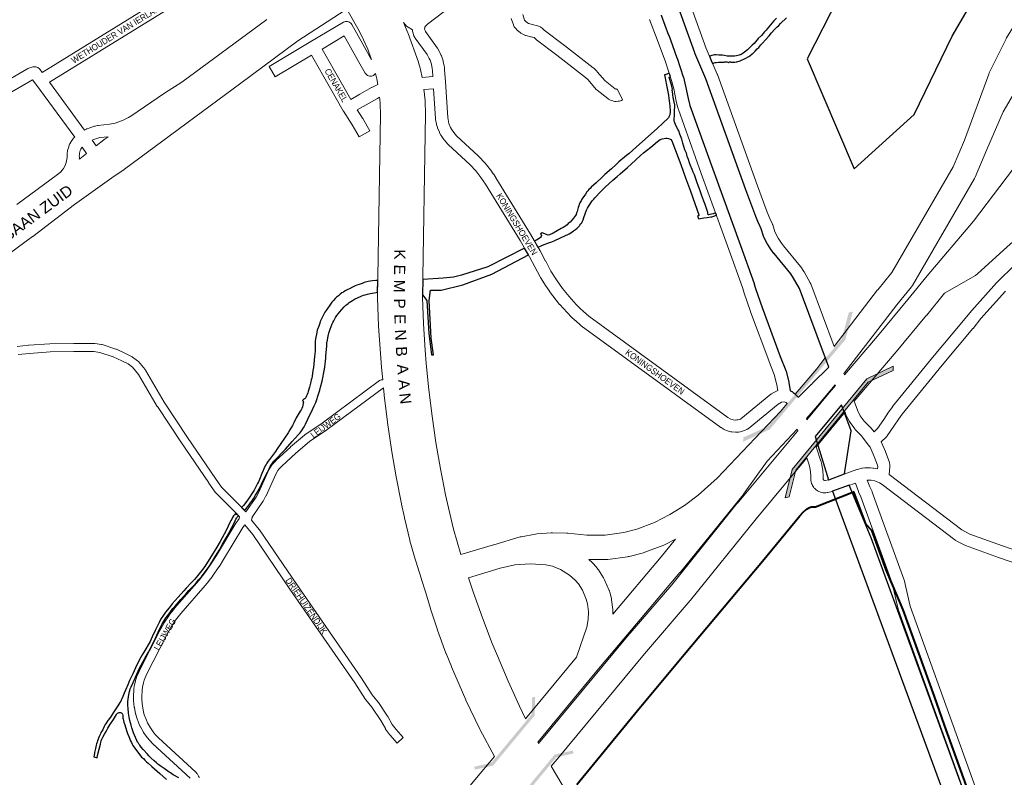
# Model space of a CAD drawing. Header units: metres. Extents: x 123817 to 142006, y 393105 to 406084.
# Tile 72 of 138: x 135358 to 136567, y 394901 to 395832. Entities that reach past the tile are written whole.
import ezdxf
from ezdxf.enums import TextEntityAlignment as Align

# ---------------------------------------------------------------- set-up
doc = ezdxf.new("R2010")
doc.units = ezdxf.units.M
doc.header["$MEASUREMENT"] = 0
doc.styles.add('Style-Arial', font='arial.ttf')

# ---------------------------------------------------------------- blocks, each defined once
blk = doc.blocks.new('gg0-viaduct_8')
at = {"lineweight": 0}
blk.add_hatch(color=256, dxfattribs=at).paths.add_polyline_path([(-55.76, -16.89), (-58, -14), (-40, 0), (40, 0), (58, -14), (55.76, -16.89), (38.75, -3.66), (-38.75, -3.66)])
at = {"lineweight": 0, "flags": 128}
blk.add_lwpolyline([(55.76, -16.89), (58, -14), (40, 0), (-40, 0), (-58, -14), (-55.76, -16.89), (-38.75, -3.66), (38.75, -3.66)], close=True, dxfattribs=at)
blk = doc.blocks.new('gg0-viaduct_9')
at = {"linetype": 'Continuous', "lineweight": 0}
blk.add_hatch(color=7, dxfattribs=at).paths.add_polyline_path([(55.76, -16.89), (38.75, -3.66), (-38.75, -3.66), (-55.76, -16.89), (-58, -14), (-40, 0), (40, 0), (58, -14)])
blk = doc.blocks.new('gg0-viaduct_10')
at = {"linetype": 'Continuous', "lineweight": 0}
blk.add_hatch(color=7, dxfattribs=at).paths.add_polyline_path([(-55.8, -16.9), (-58, -14), (-40, 0), (40, 0), (58, -14), (55.8, -16.9), (38.7, -3.7), (-38.7, -3.7)])
blk = doc.blocks.new('gg0-viaduct_11')
at = {"linetype": 'Continuous', "lineweight": 0}
blk.add_hatch(color=7, dxfattribs=at).paths.add_polyline_path([(-55.8, -16.9), (-58, -14), (-40, 0), (40, 0), (58, -14), (55.8, -16.9), (38.7, -3.7), (-38.7, -3.7)])

msp = doc.modelspace()

# ---------------------------------------------------------------- linework, layer by layer
at = {"color": 2, "linetype": 'Continuous', "lineweight": 0, "flags": 128}
for points in [[(136911.8, 396187.9), (136874.8, 396134.1), (136845.2, 396098.1), (136796.6, 396051.1), (136704.6, 395976.8), (136703.5, 395975.8), (136654.9, 395928.1), (136654.2, 395927.3), (136639.4, 395910.7), (136639.2, 395910.3), (136638.7, 395909.8), (136603.9, 395864.1), (136603.1, 395862.9), (136569.9, 395809.3), (136569.2, 395808.1), (136548.5, 395766.3), (136547.9, 395764.8), (136518, 395683.4), (136504.1, 395650.9), (136428.9, 395521.2), (136411.6, 395499.9), (136411.4, 395499.6), (136357.9, 395430.2)], [(136370.1, 395397), (136370.5, 395397.5), (136370.5, 395397.5), (136370.5, 395397.5), (136435, 395481.2), (136453, 395503.2), (136454.3, 395505.2), (136530.5, 395636.6), (136531.3, 395638.2), (136545.7, 395671.9), (136545.7, 395671.9), (136545.7, 395671.9), (136565.7, 395718.3), (136592.4, 395764)], [(136790.7, 395709.1), (136758.3, 395691.6), (136729.7, 395675), (136692.6, 395650.8), (136660, 395627.5), (136614.1, 395591.2), (136570.7, 395552.5), (136534.3, 395519.3), (136531.6, 395517.4), (136531.6, 395517.3), (136493.7, 395495.6), (136471.7, 395468.8), (136471.6, 395468.7), (136434.2, 395423.7), (136434.1, 395423.6), (136434.1, 395423.5), (136382.6, 395362.8)], [(136619.5, 395703.4), (136529.4, 395584.1), (136472.4, 395517), (136472.3, 395516.9), (136472.2, 395516.8), (136448.5, 395487.8), (136411.2, 395442.9), (136370.7, 395395.3)], [(136347.1, 395416.2), (136346.7, 395415.8), (136336.6, 395402.6), (136310.3, 395371.6)], [(136324.1, 395341.6), (136337.5, 395357.4), (136359.2, 395383)], [(136324.6, 395340.2), (136349.7, 395370.6), (136349.8, 395370.6), (136349.9, 395370.7), (136359.6, 395382.1)], [(135899.7, 395174.5), (135939.8, 395186.6), (135939.9, 395186.6), (135939.9, 395186.6), (135972.3, 395196.1), (135973.8, 395196.4), (135991.3, 395199.6), (135991.4, 395199.6), (135992.8, 395199.8), (136010.5, 395201.2), (136012, 395201.2), (136029.8, 395200.8), (136031, 395200.7), (136054.2, 395198.4), (136077, 395198.5), (136099.6, 395201.6), (136115.8, 395205.7), (136137.5, 395213.9), (136156.1, 395223.6), (136174.1, 395234.8), (136191, 395247.3), (136214.3, 395268.4), (136253.2, 395309.3), (136292.2, 395350.3), (136300.5, 395360.1)], [(136371.4, 395349.7), (136336.2, 395307.2), (136336.1, 395307.1), (136336.1, 395307.1), (136335.9, 395306.8)], [(136312.7, 395328.4), (136275.7, 395289.4), (136246.8, 395248.7), (136246.2, 395248), (136168.8, 395152.6), (136168.6, 395152.5), (136168.6, 395152.4), (136066.6, 395031.5), (135994.1, 394944)], [(136313.3, 395326.6), (136313.1, 395326.3), (136239.2, 395237.7), (136239, 395237.5), (136158.5, 395137.3), (136102.4, 395072), (136102.3, 395071.9), (136102.3, 395071.8), (135995.1, 394942.6), (135995, 394942.5)], [(136324.6, 395293.3), (136262.3, 395218.6), (136181.7, 395118.3), (136181.5, 395118.1), (136181.4, 395117.9), (136125.3, 395052.5), (136018.1, 394923.4), (136018, 394923.3), (136018, 394923.2), (136010.7, 394914.7)], [(136086.3, 395101.4), (136086.4, 395104.8), (136086.4, 395105.1), (136086.3, 395107), (136084.8, 395118.9), (136084.4, 395120.7), (136082.4, 395128.4), (136082, 395129.8), (136081.7, 395130.5), (136076.2, 395143.5), (136074.9, 395145.8), (136068.5, 395155.7), (136067.4, 395157.1), (136067.4, 395157.2), (136062.3, 395163.2), (136061, 395164.6), (136056.7, 395168.4), (136078.1, 395168.5), (136080.1, 395168.6), (136104.4, 395171.9), (136105, 395172), (136106.1, 395172.3), (136124, 395176.8), (136125.6, 395177.3), (136149, 395186.2), (136150.5, 395186.9), (136163.3, 395193.5), (136145.6, 395171.7), (136086.3, 395101.4)], [(135908.9, 395145.9), (135947.9, 395157.7), (135966, 395161.8), (135984.8, 395163.2), (136003.9, 395161.7), (136012.1, 395160.1), (136022.1, 395156.3), (136033.1, 395149.4), (136040.1, 395143), (136043.9, 395138.5), (136049.1, 395130.6), (136053.6, 395119.8), (136055.1, 395114.1), (136056.4, 395104.3), (136056.1, 395094.7), (136054.5, 395085.2), (136041.8, 395048.6), (135979, 394972.8)], [(135940.8, 394926.6), (135916.9, 394897.9), (135916.9, 394897.8), (135751.8, 394695.7), (135613.3, 394534), (135560.6, 394478.4), (135506.4, 394426.6), (135462.2, 394388.8), (135434.3, 394367.1)]]:
    msp.add_lwpolyline(points, dxfattribs=at)
at = {"flags": 128}
for points in [[(136382.8, 395648.2), (136456.5, 395715.1), (136502.8, 395811.3), (136542.2, 395878.8), (136592.4, 395944.5), (136662.9, 396024.9), (136619.4, 396110.6), (136601.7, 396118.4), (136585.2, 396119.2), (136569, 396113.5), (136553.1, 396101.1), (136506.6, 396045.3), (136439.1, 395947.2), (136362.9, 395858.3), (136324.9, 395783.4)], [(135994.3, 395552.1), (135994.4, 395552.1), (135997.5, 395553.4), (136000, 395554.4), (136008.4, 395557.7), (136011.2, 395558.8), (136015.2, 395560.5), (136028.1, 395566.3), (136030.8, 395567.6), (136032.6, 395568.5), (136034.6, 395569.7), (136036.3, 395570.9), (136037.9, 395572), (136040.3, 395573.9), (136042.3, 395575.6), (136043.8, 395576.9), (136045.2, 395578.3), (136045.9, 395579.1), (136047.1, 395580.6), (136048.2, 395582.2), (136049.1, 395584), (136049.9, 395585.9), (136050.8, 395588.4), (136052.3, 395593.2), (136053.2, 395595.6), (136053.9, 395597.4), (136055.3, 395600.1), (136056.2, 395601.9), (136057.8, 395604.5), (136059.1, 395606.4), (136060.9, 395608.9), (136062.8, 395611.2), (136064, 395612.7), (136066, 395614.9), (136069.4, 395618.5), (136073, 395622), (136077, 395625.8), (136086.3, 395634.4), (136091.5, 395639.1), (136095.2, 395642.3), (136104.4, 395650.1), (136108.8, 395654), (136120.4, 395664.6), (136124.1, 395667.9), (136127.4, 395670.7), (136132.9, 395675), (136141.3, 395682.1), (136144.5, 395684.2), (136146.7, 395685.2), (136151.2, 395686), (136153.1, 395686), (136154.5, 395685.8), (136156, 395685.3), (136157.3, 395684.4), (136158.6, 395682.9), (136163.2, 395670.8), (136169.7, 395653.5), (136175.3, 395637.3), (136181.5, 395621.1), (136187, 395605.7), (136191.9, 395591.8), (136191.8, 395591), (136190.1, 395590), (136191.9, 395586.9), (136195.9, 395587.8), (136198.2, 395588.1), (136202.3, 395588.5), (136206.7, 395589.2), (136208, 395589.5), (136209, 395589.8), (136210.4, 395590.1), (136213.5, 395591.4), (136212.4, 395594.3), (136209.3, 395593.2), (136207.5, 395592.6), (136205.9, 395592.3), (136204.3, 395591.8), (136204, 395591.8), (136203.4, 395591.9), (136203, 395592.7), (136202.9, 395594), (136202.8, 395595), (136202.6, 395596), (136199.5, 395604.4), (136198, 395608.7), (136195.5, 395615.3), (136193.3, 395621.5), (136192.1, 395624.6), (136191.3, 395626.7), (136189.5, 395632.3), (136188.2, 395636), (136187, 395639.8), (136186.5, 395641), (136185.4, 395643.4), (136185, 395644.3), (136183.8, 395647.6), (136181.8, 395652.3), (136180.5, 395655.8), (136179, 395659.7), (136178, 395662.5), (136177.7, 395663.5), (136177.1, 395665.9), (136176.6, 395667.5), (136175.1, 395670.7), (136174.8, 395671.6), (136173.6, 395675.6), (136172.2, 395679.7), (136171.6, 395681.6), (136170.8, 395684.9), (136170.1, 395687), (136168.4, 395691.1), (136167.1, 395694.9), (136166.5, 395696.1), (136164.9, 395699.3), (136163.4, 395703), (136162.3, 395705), (136161.9, 395705.9), (136161.6, 395706.8), (136161.4, 395707.7), (136161.4, 395708.7), (136161.5, 395709.7), (136162, 395713.7), (136162.1, 395714.7), (136162.1, 395715.9), (136162, 395718.9), (136162, 395720.3), (136162.3, 395724.4), (136162.3, 395726.4), (136162.2, 395727.4), (136162, 395728.4), (136161, 395732.5), (136160.6, 395734.5), (136160.4, 395735.7), (136159.9, 395739.7), (136159.4, 395743.2), (136159.3, 395744.2), (136159.3, 395745.2), (136159.5, 395746.2), (136158.7, 395750.1), (136155.4, 395761), (136156.9, 395761.6), (136155.5, 395765.8), (136150.5, 395764), (136149.7, 395763.7), (136153.5, 395744.9), (136154.6, 395738.7), (136155.2, 395734.7), (136155.6, 395731.8), (136156, 395728.8), (136156.3, 395725.4), (136156.5, 395719.7), (136156.5, 395717.7), (136156.4, 395715.7), (136156.2, 395714.8), (136156, 395713.9), (136155.6, 395712.9), (136155.2, 395712), (136154.6, 395711.2), (136147.2, 395704.2), (136141, 395698.5), (136114.8, 395675.1), (136106.2, 395667.3), (136103.2, 395664.7), (136100.7, 395662.6), (136093.8, 395656.8), (136090.2, 395653.6), (136084.4, 395648.2), (136076.4, 395641.2), (136073, 395638.1), (136065.7, 395631.2), (136059.6, 395625.7), (136058.2, 395624.4), (136056.8, 395622.9), (136055.5, 395621.4), (136054.3, 395619.9), (136052.6, 395617.4), (136048.3, 395610.9), (136047.3, 395609.2), (136045.9, 395606.6), (136045, 395604.8), (136044.3, 395602.9), (136043.7, 395600.9), (136042.3, 395596.1), (136041.7, 395594.2), (136041, 395592.3), (136040.2, 395590.9), (136039.1, 395589.2), (136037.9, 395587.6), (136035.9, 395585.3), (136033.7, 395583), (136031.5, 395581), (136030, 395579.7), (136028.4, 395578.5), (136027.1, 395577.5), (136025.4, 395576.4), (136022.8, 395574.9), (136012.8, 395569.4), (136008.4, 395567.4), (136006.7, 395566.8), (135999.6, 395569.6), (135997.4, 395568.7), (135998.2, 395567.5), (135998.5, 395566.4), (135998.1, 395565.2), (135997.3, 395563.9), (135995.7, 395562.8), (135992.3, 395560.8), (135989.9, 395559.8), (135992.1, 395555.9)], [(135631.9, 395230.7), (135633.5, 395229), (135635.7, 395231.2), (135637.8, 395233.4), (135639.6, 395235.8), (135641.2, 395237.9), (135642.9, 395240.3), (135645.2, 395244), (135647.4, 395247.4), (135649, 395250), (135651.8, 395255), (135653.2, 395257.6), (135654.9, 395261), (135658.8, 395269.4), (135661.9, 395275.7), (135664, 395279.9), (135665.5, 395282.6), (135667.1, 395285.1), (135668.2, 395286.8), (135670, 395289.1), (135671.4, 395290.8), (135673.4, 395293), (135679.7, 395299.3), (135684.2, 395304.1), (135692.6, 395313.6), (135699.7, 395321.4), (135701.7, 395323.6), (135703, 395325.2), (135704.4, 395327.1), (135705.5, 395328.8), (135707.1, 395331.4), (135708.9, 395334.9), (135711.8, 395341), (135717.4, 395352.8), (135719.5, 395357.4), (135721.3, 395361.5), (135722.7, 395365.2), (135724, 395369), (135725.2, 395372.8), (135726.2, 395376.5), (135727.2, 395380.3), (135729.1, 395387.7), (135730, 395391.6), (135731.4, 395398.2), (135732.1, 395402.1), (135732.6, 395405.1), (135733, 395408.4), (135733.5, 395412.3), (135733.7, 395415.3), (135733.9, 395418.7), (135734.4, 395426.6), (135734.8, 395431.1), (135735.1, 395434), (135735.7, 395438), (135736.2, 395440.8), (135736.6, 395442.8), (135737, 395444.7), (135737.6, 395446.6), (135738.2, 395448.8), (135739.2, 395451.6), (135741.7, 395457.9), (135742.5, 395459.7), (135743.4, 395461.5), (135744.2, 395463.1), (135745.7, 395465.7), (135747.4, 395468.2), (135749.2, 395470.6), (135750.5, 395472.1), (135753.6, 395475.7), (135756.3, 395478.7), (135758.5, 395480.8), (135759.5, 395481.7), (135761.1, 395483), (135762.6, 395484.3), (135764.3, 395485.4), (135766.4, 395486.7), (135769.1, 395488.1), (135773.5, 395490.3), (135776.2, 395491.5), (135778, 395492.3), (135780, 395493.1), (135781.9, 395493.7), (135784.8, 395494.5), (135788, 395495.2), (135795.4, 395496.6), (135797.4, 395496.9), (135797.7, 395511.4), (135797.1, 395511.3), (135795.1, 395511.2), (135791.2, 395510.7), (135788.2, 395510.3), (135785.9, 395509.8), (135783.9, 395509.4), (135781, 395508.6), (135778.2, 395507.7), (135774.5, 395506.4), (135771.8, 395505.3), (135769.9, 395504.5), (135766.3, 395502.8), (135762.7, 395501.1), (135760.6, 395500), (135757.5, 395498.3), (135755.3, 395497), (135753.6, 395495.9), (135751.5, 395494.4), (135749.1, 395492.5), (135746.8, 395490.6), (135745.2, 395488.9), (135743.2, 395486.7), (135741.3, 395484.4), (135739.5, 395482), (135735.1, 395475.7), (135732.6, 395472.2), (135731.6, 395470.5), (135730.3, 395468.1), (135727.7, 395462.6), (135726.9, 395460.8), (135726.2, 395458.7), (135725, 395454.9), (135723.3, 395450.2), (135722.8, 395448.3), (135722.5, 395447.3), (135721.2, 395439.4), (135720.8, 395436.4), (135720.6, 395435.2), (135720.5, 395432.2), (135720.5, 395424.2), (135720.3, 395420.9), (135720, 395417.9), (135718.4, 395404.5), (135717.9, 395400.5), (135717.4, 395397), (135716.9, 395394.1), (135716.8, 395393.5), (135716.4, 395391.1), (135715.9, 395389.2), (135715.3, 395386.9), (135713.5, 395380.1), (135712.2, 395374.9), (135711.6, 395373), (135711, 395371.2), (135710.2, 395369.4), (135709.3, 395367.6), (135708.8, 395366.6), (135708.1, 395365.9), (135707.2, 395365.7), (135707, 395365.9), (135705.1, 395363.6), (135705.8, 395362.9), (135706, 395362.4), (135706.2, 395361.4), (135706.1, 395360.9), (135706, 395359.9), (135704.9, 395356), (135704.2, 395354.1), (135703.4, 395352.5), (135702.4, 395350.8), (135699.7, 395346.5), (135698.5, 395344.4), (135697.5, 395342.6), (135694.5, 395336.4), (135692.7, 395332.9), (135691.7, 395331.1), (135689.7, 395327.7), (135687.3, 395324), (135674.1, 395304.4), (135671.8, 395301.1), (135669.4, 395297.9), (135664.5, 395291.4), (135662.7, 395288.9), (135661.4, 395286.8), (135660.4, 395285.1), (135659.4, 395283.4), (135657.6, 395279.8), (135656.6, 395277.6), (135655.1, 395274), (135652.1, 395266.7), (135650.9, 395263.8), (135650, 395262), (135648.6, 395259.3), (135645.7, 395253.8), (135644.2, 395251.2), (135642.6, 395248.6), (135640.5, 395245.5), (135635.3, 395238.5), (135632.5, 395234.9), (135631.2, 395233.4), (135630.2, 395232.5)], [(136351.4, 395266.5), (136370.8, 395273.5), (136370.8, 395273.6), (136378.8, 395326.6), (136367.2, 395358.5), (136334.9, 395319.4), (136351.1, 395266.5)]]:
    msp.add_lwpolyline(points, close=True, dxfattribs=at)
at = {"color": 9, "linetype": 'Continuous', "lineweight": 0, "flags": 128}
for points in [[(135600.1, 395899.6), (135385.3, 395766.8), (135382.3, 395770.9), (135382, 395771.2), (135380, 395772.9), (135377.6, 395773.8), (135375, 395773.8), (135373.9, 395773.5), (135367.9, 395771.5), (135366.6, 395770.9), (135366.6, 395770.9), (135314.9, 395741)], [(135609.8, 395887.9), (135394.3, 395754.7), (135437.5, 395695.9)], [(135911.5, 395866.6), (135858.7, 395826.2), (135856, 395823.6), (135855.4, 395822.5), (135855.2, 395821.8), (135855, 395820.1), (135855.1, 395819.8), (135855.6, 395818.1), (135856.1, 395817.2), (135870.4, 395797), (135870.8, 395796.4), (135873.9, 395791.1), (135874.2, 395790.5), (135875.5, 395787.7), (135875.7, 395787.2), (135875.8, 395787), (135877.7, 395781.2), (135878, 395780.3), (135879.2, 395774.3), (135879.3, 395773.6), (135879.6, 395770.5), (135879.6, 395770.3), (135880.6, 395755.1), (135883.4, 395711.4), (135884.3, 395706.3), (135885, 395704.1), (135887, 395699.2), (135888, 395697.2), (135890.9, 395692.9), (135894.3, 395689), (135921.4, 395663.9), (135921.8, 395663.5), (135929, 395655.8), (135929.3, 395655.5), (135929.4, 395655.4), (135936, 395647.1), (135936.3, 395646.7), (135939.4, 395642.4), (135939.5, 395642.2), (135942.5, 395637.7), (135942.6, 395637.5), (135985.2, 395568.2), (135985.3, 395567.9), (135996.9, 395547.6), (135997, 395547.5), (136003.7, 395535), (136003.8, 395535), (136010.2, 395522.7), (136017, 395511.8), (136020.6, 395506.6), (136024.4, 395501.5), (136032.5, 395491.4), (136041.1, 395481.9), (136045.6, 395477.4), (136050.3, 395473), (136056.6, 395467.5), (136227.3, 395343), (136230.3, 395341.2), (136231.3, 395340.8), (136234.2, 395340), (136237.3, 395339.8)], [(135437.5, 395695.9), (135439.8, 395697.1), (135440.2, 395697.3), (135443.1, 395698.5), (135443.7, 395698.7), (135449.7, 395700.6), (135450.4, 395700.8), (135453.5, 395701.4), (135453.7, 395701.5), (135454.2, 395701.5), (135467.9, 395703.1), (135475, 395704.6), (135478.2, 395705.6), (135485, 395708.2), (135491.5, 395711.4), (135495.5, 395713.8), (135535.5, 395741.2), (135535.7, 395741.3), (135556.7, 395754.8), (135661.2, 395831.6)], [(135799.8, 395736.3), (135797.1, 395734.9), (135783.1, 395727.1), (135772.3, 395720.8), (135778.9, 395710.6), (135779.2, 395710.1), (135787.6, 395695.1), (135774.5, 395687.8), (135766.2, 395702.6), (135755.4, 395719.1), (135755.3, 395719.3), (135755.2, 395719.5), (135739.5, 395746.9), (135739.4, 395746.9), (135716.3, 395787.8), (135671.6, 395761.3), (135664, 395774.2), (135715.2, 395804.6), (135755.3, 395828.5), (135755.4, 395828.6), (135757.8, 395829.4), (135760.4, 395829.4), (135762.9, 395828.6), (135764.9, 395826.9), (135765.7, 395825.7), (135786.9, 395787.7), (135789.8, 395782.7)], [(135852, 395760.5), (135865.2, 395761.6), (135864.7, 395769.2), (135864.4, 395771.7), (135863.4, 395776.8), (135861.7, 395781.8), (135860.7, 395783.9), (135858, 395788.6), (135843.6, 395808.8), (135843.1, 395809.6), (135842, 395811.7), (135841.5, 395812.7), (135841.4, 395813.2), (135840.5, 395816.3), (135840.2, 395817.6), (135840.1, 395819.1), (135834.7, 395822.2), (135833, 395823.7), (135829, 395828)], [(135975.5, 395837.8), (135977.8, 395831.1), (135978.2, 395830.7), (135979.1, 395829.7), (135981.6, 395827.7), (135982.7, 395827), (135984.3, 395826.4), (135988.8, 395825.1), (135992.5, 395824.4), (135993.7, 395824.1), (135995.1, 395823.6), (135996, 395823.2), (135997.3, 395822.6), (135997.6, 395822.4), (135998.2, 395822), (135999.4, 395821.2), (136000.5, 395820.1), (136002, 395818.5), (136026.7, 395800), (136026.8, 395799.9), (136062.2, 395772.3), (136062.7, 395771.9), (136066.6, 395768.2), (136067.1, 395767.7), (136076.8, 395756.3), (136089, 395746.8), (136090.1, 395746.2), (136091, 395746.2), (136091.7, 395746.6), (136098.3, 395733.1), (136096.9, 395732.4), (136095.8, 395732), (136094.5, 395731.6), (136093.6, 395731.4), (136092.8, 395731.3), (136090.2, 395731.2), (136088.5, 395731.2), (136087.2, 395731.4), (136087, 395731.5), (136086.1, 395731.7), (136084.8, 395732.1), (136083.3, 395732.7), (136083.3, 395732.8), (136081, 395734.1), (136080.1, 395734.7), (136067, 395745), (136065.9, 395746), (136056, 395757.6), (136052.7, 395760.7), (136017.6, 395788), (135992.5, 395806.9), (135991.5, 395807.8), (135990, 395809.4), (135989.9, 395809.5), (135989.5, 395809.7), (135989.3, 395809.8), (135985.8, 395810.4), (135985, 395810.6), (135979.8, 395812), (135979, 395812.3), (135976.5, 395813.3), (135975.6, 395813.8), (135975.5, 395813.8), (135973.4, 395815.1), (135972.6, 395815.7), (135969.2, 395818.4), (135968.4, 395819.1), (135967, 395820.7), (135966.7, 395821), (135966.5, 395821.2), (135965.2, 395822.9), (135964.1, 395824.9), (135964.1, 395825.1), (135961.3, 395833)], [(136237.3, 395339.8), (136238.6, 395339.9), (136239.8, 395340.1), (136242.9, 395341), (136243.5, 395341.3), (136280.4, 395371.4), (136281.4, 395372.1), (136281.7, 395372.2), (136287.3, 395375.3), (136289, 395375.9), (136287.7, 395383), (136284.5, 395395.8), (136278, 395412.6), (136277.9, 395412.8), (136255.5, 395472.8), (136255.5, 395472.9), (136255.5, 395473), (136247.3, 395496.7), (136247.1, 395497.2), (136245.6, 395502.6), (136228.9, 395549.1), (136194.8, 395642.7), (136194.8, 395642.7), (136194.7, 395642.8), (136166.8, 395721.4), (136166.6, 395721.9), (136164.2, 395730.9), (136164, 395731.4), (136161, 395746.6), (136158.4, 395757), (136150.9, 395779.7), (136140.8, 395807.4), (136131.4, 395831.7)], [(136310.3, 395371.6), (136309.5, 395372.5), (136307.9, 395373.8), (136306.4, 395374.7), (136306.2, 395374.8), (136304.6, 395375.5), (136304.2, 395375.6), (136302.5, 395385.9), (136302.3, 395386.4), (136299, 395399.9), (136298.7, 395400.7), (136298.7, 395400.8), (136291.9, 395418), (136269.6, 395478), (136261.5, 395501.4), (136260, 395506.8), (136259.9, 395507.4), (136243, 395554.2), (136243, 395554.2), (136243, 395554.2), (136208.9, 395647.8), (136181, 395726.2), (136178.7, 395734.6), (136175.6, 395749.7), (136175.6, 395749.9), (136172.9, 395760.8), (136172.8, 395761.4), (136165.1, 395784.5), (136165, 395784.7), (136154.9, 395812.6), (136154.9, 395812.6), (136154.8, 395812.7), (136145.4, 395837)], [(135797.5, 395752), (135790.1, 395748.1), (135789.9, 395748.1), (135775.7, 395740.2), (135775.6, 395740.1), (135775.6, 395740.1), (135764.4, 395733.5), (135752.5, 395754.3), (135729.2, 395795.5), (135756.3, 395811.7), (135773.8, 395780.4), (135773.9, 395780.3), (135782.1, 395766), (135782.9, 395764.9), (135784.9, 395763.2), (135787.3, 395762.3), (135789.9, 395762.3), (135792.4, 395763.2), (135794.4, 395764.9), (135794.7, 395765.4)], [(135354.1, 395604.4), (135404.3, 395641.2), (135407.7, 395644.1), (135410.5, 395647.2), (135411.6, 395648.6), (135413.6, 395652.3), (135415, 395656.2), (135415.8, 395660.3), (135416, 395662.2), (135415.9, 395664.1), (135415.9, 395664.4), (135415.9, 395664.8), (135416, 395667.1), (135416.1, 395667.7), (135416.4, 395670), (135416.6, 395671), (135417.9, 395675.4), (135418, 395676), (135418.2, 395676.4), (135419.1, 395678.5), (135419.4, 395679.1), (135420.4, 395681.1), (135420.9, 395681.9), (135423.1, 395685), (135423.5, 395685.6), (135424.2, 395686.3), (135425.3, 395687.3), (135377.4, 395752.4), (135373.5, 395757.6), (135373.4, 395757.5), (135322.5, 395728.1)], [(136300.5, 395360.1), (136299.3, 395361.5), (136296.6, 395362.3), (136293.5, 395361.6), (136289.4, 395359.3), (136252.3, 395329.1), (136251.3, 395328.4), (136250.7, 395328.1), (136248.8, 395327.2), (136247.8, 395326.8), (136243.7, 395325.6), (136242.8, 395325.3), (136242.7, 395325.3), (136240.5, 395325), (136239.8, 395324.9), (136237.7, 395324.8), (136236.7, 395324.8), (136232.4, 395325.1), (136231.7, 395325.2), (136231, 395325.4), (136226.9, 395326.5), (136225.9, 395326.8), (136223.9, 395327.7), (136223.1, 395328.1), (136223, 395328.1), (136219.3, 395330.4), (136218.8, 395330.7), (136047.5, 395455.5), (136046.9, 395456), (136040.2, 395461.9), (136040.1, 395462), (136035.2, 395466.6), (136035.1, 395466.7), (136030.4, 395471.4), (136030.1, 395471.7), (136021.2, 395481.5), (136021, 395481.7), (136020.9, 395481.8), (136012.6, 395492.2), (136012.4, 395492.4), (136008.5, 395497.8), (136008.3, 395498), (136004.6, 395503.4), (136004.4, 395503.7), (135997.4, 395515), (135997.1, 395515.5), (135990.5, 395527.9), (135983.8, 395540.2), (135972.3, 395560.4), (135929.9, 395629.6), (135927.1, 395633.8), (135924.2, 395637.8), (135917.8, 395645.8), (135911, 395653.1), (135883.8, 395678.3), (135883.2, 395678.9), (135879.3, 395683.4), (135879.2, 395683.5), (135878.6, 395684.2), (135875.3, 395689.2), (135874.9, 395689.9), (135873.5, 395692.6), (135873.2, 395693.2), (135870.9, 395698.8), (135870.8, 395699.1), (135870.7, 395699.5), (135869.8, 395702.4), (135869.7, 395703.1), (135868.5, 395709.1), (135868.4, 395710), (135866.1, 395746.6), (135854.2, 395745.7)], [(135451.8, 395676.6), (135446.6, 395683.7), (135448.6, 395684.5), (135453.8, 395686.2), (135456.2, 395686.7), (135466.6, 395687.8)], [(135430.8, 395660.1), (135431, 395661.5), (135431, 395662.1), (135431, 395662.3), (135430.9, 395664.3), (135431, 395666), (135431.2, 395667.4), (135432.2, 395671), (135432.8, 395672.4), (135433.5, 395673.7), (135434.4, 395675), (135440, 395667.3)], [(136407, 395325.2), (136411.2, 395329.4), (136419, 395340.6), (136425, 395349.6), (136425.2, 395349.9), (136429.6, 395355.9), (136429.8, 395356.2), (136479, 395416.5), (136479, 395416.5), (136516.9, 395461.9), (136526.8, 395474.1), (136526.9, 395474.2), (136527, 395474.4), (136557.5, 395508.2), (136557.8, 395508.6), (136580.4, 395531)], [(136415.7, 395312.8), (136422.3, 395319.2), (136422.7, 395319.7), (136423.1, 395320.3), (136431.4, 395332.1), (136431.5, 395332.3), (136437.4, 395341.2), (136441.6, 395346.9), (136490.6, 395407), (136528.5, 395452.3), (136528.6, 395452.4), (136538.3, 395464.5), (136568.5, 395498)], [(136324.6, 395340.2), (136324.5, 395340.4), (136324.1, 395341.6)], [(136312.7, 395328.4), (136313, 395327.7), (136313.3, 395326.6)], [(136335.9, 395306.8), (136341.4, 395290.6), (136341.5, 395290.2), (136342.9, 395285.2), (136343.1, 395284.4), (136344.1, 395278.2), (136344.2, 395277.4), (136344.5, 395271.5), (136344.5, 395271.1), (136344.5, 395271), (136344.5, 395267.8), (136344.7, 395266.7), (136345.2, 395265.8), (136345.2, 395265.8), (136345.2, 395265.8), (136346.3, 395265.4), (136346.3, 395265.4), (136346.5, 395265.4), (136347.1, 395265.4), (136351.4, 395266.5), (136386.1, 395279), (136386.7, 395279.2), (136386.9, 395279.2), (136392.1, 395280.5), (136392.5, 395280.6), (136392.9, 395280.7), (136395.6, 395281), (136396.4, 395281.1), (136401.9, 395281.1), (136402.7, 395281.1), (136405.4, 395280.8), (136406, 395280.8), (136406.2, 395280.7), (136411.2, 395279.7)], [(136384.1, 395262.4), (136356.2, 395252.3), (136355.5, 395252.1), (136350.4, 395250.8), (136349.8, 395250.7), (136349.4, 395250.6), (136347.7, 395250.4), (136346.5, 395250.4), (136345.1, 395250.4), (136344.1, 395250.5), (136344, 395250.5), (136342.7, 395250.8), (136341.1, 395251.3), (136338.6, 395252.4), (136337.8, 395252.8), (136337.2, 395253.2), (136336, 395254), (136335.2, 395254.7), (136334.2, 395255.6), (136333.7, 395256.2), (136333.2, 395256.9), (136331.6, 395259.2), (136330.9, 395260.6), (136330.4, 395261.9), (136330.3, 395262), (136330, 395263.5), (136329.6, 395266.2), (136329.5, 395267.3), (136329.5, 395267.4), (136329.5, 395270.9), (136329.2, 395276.2), (136328.3, 395281.6), (136327.1, 395286), (136324.6, 395293.3)], [(136723.5, 395130.4), (136565, 395185.1), (136524.9, 395199.5), (136514.8, 395204.8), (136425.8, 395272.8), (136425.5, 395273)], [(136718.6, 395116.3), (136560.1, 395170.9), (136560, 395170.9), (136519.4, 395185.5), (136518.4, 395185.9), (136507.2, 395191.8), (136506.9, 395192), (136506.1, 395192.5), (136416.9, 395260.6), (136413.9, 395262.5), (136409.8, 395264.4), (136408, 395265), (136403.5, 395265.9), (136401.7, 395266.1), (136398.7, 395266.1)], [(135627.3, 395218.3), (135627.2, 395218.7), (135627.6, 395220.8)], [(135642.9, 395220.4), (135643.1, 395219.6), (135642.6, 395217), (135642.6, 395216.9)]]:
    msp.add_lwpolyline(points, dxfattribs=at)
at = {"color": 191, "linetype": 'Continuous', "lineweight": 0, "flags": 128}
for points in [[(136357.9, 395430.2), (136329.3, 395507.1), (136328.8, 395508.2), (136321.3, 395521.7), (136320.9, 395522.2), (136317.1, 395527.9), (136316.6, 395528.5), (136295.9, 395553.6), (136293.2, 395557.2), (136289.4, 395563.3), (136285.3, 395570.8), (136282.7, 395579.5), (136282.5, 395579.9), (136282.3, 395580.4), (136279.1, 395587.3), (136275.9, 395595.3), (136263.8, 395627.6), (136214.6, 395764.2), (136214.6, 395764.2), (136214.4, 395764.6), (136200.9, 395796.2), (136171.9, 395877.2)], [(136347.1, 395416.2), (136315.5, 395501.4), (136308.3, 395514.1), (136304.9, 395519.3), (136284.2, 395544.2), (136284, 395544.5), (136281, 395548.5), (136280.6, 395549), (136276.6, 395555.5), (136276.4, 395555.9), (136271.7, 395564.3), (136271.3, 395565.4), (136271.1, 395565.8), (136268.5, 395574.6), (136265.4, 395581.2), (136265.3, 395581.5), (136261.9, 395589.7), (136261.8, 395589.9), (136249.7, 395622.4), (136249.7, 395622.5), (136249.7, 395622.5), (136200.6, 395758.9), (136187, 395790.5), (136186.9, 395790.9), (136186.8, 395790.9), (136157.7, 395872.1)], [(136370.7, 395395.3), (136370.7, 395395.5), (136370.1, 395397)], [(136359.2, 395383), (136359.6, 395382.1)], [(136382.6, 395362.8), (136386.6, 395351.9), (136390, 395345.1), (136394.9, 395338.5), (136402.8, 395330.7), (136403.2, 395330.2), (136403.5, 395329.8), (136407, 395325.2)], [(136371.4, 395349.7), (136372.6, 395346.3), (136373, 395345.5), (136376.9, 395337.8), (136377.6, 395336.7), (136383.3, 395329.1), (136383.5, 395328.8), (136384, 395328.3), (136391.8, 395320.5), (136400, 395309.3), (136402.2, 395306.3), (136407.3, 395295.1), (136411.3, 395284.3), (136411.6, 395282.8), (136411.2, 395279.7)], [(136415.7, 395312.8), (136421, 395301.1), (136421.2, 395300.6), (136425.6, 395288.9), (136425.6, 395288.9), (136426, 395287.6), (136426.5, 395284.3), (136426.6, 395283), (136426.6, 395282.1), (136425.5, 395273)], [(136612.3, 394620.8), (136437, 395106.4), (136436.7, 395107.3), (136429.5, 395139.5), (136390.9, 395245.6), (136388.1, 395251.4), (136387.8, 395252.1), (136387.8, 395252.1), (136384.1, 395262.4)], [(136398.7, 395266.1), (136401.8, 395257.6), (136404.6, 395251.8), (136404.9, 395251.1), (136404.9, 395251.1), (136443.7, 395144.2), (136444, 395143.3), (136451.3, 395111.1), (136626.4, 394625.9)]]:
    msp.add_lwpolyline(points, dxfattribs=at)
at = {"flags": 128}
for points in [[(136145.4, 395837), (136154.8, 395812.7), (136154.9, 395812.7), (136154.9, 395812.6), (136159.4, 395800), (136165, 395784.7), (136165, 395784.6), (136165.1, 395784.5), (136172.8, 395761.4), (136172.9, 395760.8), (136175.6, 395749.9), (136175.6, 395749.7), (136178.7, 395734.6), (136181, 395726.2), (136208.9, 395647.8), (136243, 395554.2), (136243, 395554.2), (136243, 395554.2), (136259.9, 395507.4), (136260, 395506.8), (136261.5, 395501.4), (136269.6, 395478), (136291.9, 395418), (136298.7, 395400.8), (136298.7, 395400.8), (136298.7, 395400.7), (136299, 395399.9), (136302.3, 395386.4), (136302.5, 395385.9), (136304.2, 395375.6), (136304.6, 395375.5), (136306.2, 395374.8), (136306.4, 395374.7), (136307.9, 395373.8), (136309.5, 395372.5), (136313.5, 395368.2), (136313.7, 395367.9), (136314, 395367.5), (136330, 395383.4), (136330.5, 395383.9), (136331.2, 395384.6), (136351.4, 395404.6), (136348.5, 395412.6), (136315.5, 395501.4), (136308.3, 395514.1), (136304.9, 395519.3), (136284.2, 395544.2), (136284, 395544.5), (136281, 395548.5), (136280.6, 395549), (136276.6, 395555.5), (136276.4, 395555.9), (136271.7, 395564.3), (136271.3, 395565.4), (136271.1, 395565.8), (136268.5, 395574.6), (136265.4, 395581.2), (136265.3, 395581.5), (136261.9, 395589.7), (136261.8, 395589.9), (136249.7, 395622.4), (136200.6, 395758.9), (136187, 395790.5), (136186.9, 395790.9), (136157.7, 395872.1)], [(136287.4, 395833.4), (136284.1, 395830.1), (136275.7, 395820.4), (136274.4, 395818.9), (136272.3, 395816.3), (136271, 395814.8), (136268.7, 395812.3), (136264.8, 395808.3), (136261.3, 395804.2), (136259.7, 395802.5), (136257.3, 395800.1), (136254.5, 395797.4), (136252.4, 395795.4), (136251.6, 395794.7), (136247.9, 395791.7), (136246.3, 395790.5), (136245.1, 395789.6), (136243.7, 395788.8), (136242.8, 395788.4), (136241.5, 395787.9), (136239.6, 395787.4), (136238.1, 395787), (136235.7, 395786.7), (136234.4, 395786.6), (136229.7, 395786.7), (136227.9, 395786.8), (136226.8, 395786.9), (136223.1, 395787.5), (136220.8, 395787.8), (136216.5, 395788), (136213.3, 395788.4), (136212, 395788.3), (136211, 395788.2), (136209.6, 395787.9), (136204.9, 395786.8), (136207.2, 395781.5), (136208.8, 395777.7), (136212, 395778.8), (136213, 395779), (136216.2, 395779.4), (136217.8, 395779.5), (136220.3, 395779.5), (136222.8, 395779.5), (136223.8, 395779.6), (136225.3, 395779.9), (136226.1, 395779.9), (136227.3, 395779.3), (136228.3, 395779), (136228.5, 395779), (136229.7, 395779.6), (136230.7, 395779.6), (136231.5, 395779.5), (136232.5, 395779.3), (136233.9, 395779.3), (136235.9, 395779.4), (136237.7, 395779.6), (136238.7, 395779.8), (136242.6, 395780.9), (136243.5, 395781.3), (136248.9, 395784), (136253.4, 395786.5), (136254.7, 395787.3), (136257.5, 395789.5), (136258.3, 395790.2), (136259, 395790.9), (136261, 395792.9), (136263.7, 395795.6), (136265.5, 395797.6), (136268.1, 395800.7), (136271.5, 395804.3), (136272.2, 395805.1), (136274.1, 395807.4), (136277.4, 395810.9), (136278.1, 395811.8), (136281.2, 395815.5), (136285.3, 395820), (136287.8, 395822.3), (136290.1, 395824.6), (136292.3, 395826.9), (136299.4, 395833.7)], [(135852.6, 395493.6), (135857.8, 395486.8), (135860.4, 395446.2), (135863.7, 395419.7), (135865.8, 395419.9), (135863.3, 395440.3), (135860.5, 395486.7), (135862.1, 395499.3), (135875.6, 395499.2), (135902.2, 395506), (135937.7, 395519), (135982.5, 395542.9), (135977.9, 395551.1), (135932.7, 395527.8), (135900.4, 395517.9), (135890.6, 395515.4), (135878, 395514), (135852.9, 395512.6), (135852.6, 395493.6)], [(136579.1, 394712.6), (136565.4, 394750.5), (136526.6, 394857.6), (136479.7, 394986.5), (136434.7, 395110.1), (136403.7, 395195.2), (136376.6, 395259.7), (136355.9, 395252.2), (136507.4, 394840.5), (136652.7, 394432.9)], [(135553.1, 394900.2), (135546.3, 394904.1), (135542.9, 394906.2), (135541.3, 394907.3), (135535.1, 394911.7), (135530.2, 394915.1), (135528.5, 394916.2), (135527.3, 394917.2), (135525.8, 394918.5), (135522.8, 394921.1), (135518.7, 394925), (135516.5, 394927.1), (135514.6, 394929.2), (135509.4, 394934.9), (135506.8, 394937.9), (135505.1, 394940.2), (135504.5, 394941), (135503.5, 394942.7), (135502.6, 394944.2), (135501.7, 394946), (135498.7, 394952.7), (135497.5, 394955.5), (135496.6, 394958), (135495.4, 394961.8), (135494.6, 394964.8), (135493.8, 394967.7), (135493.1, 394970.8), (135492.4, 394974.7), (135491.5, 394979.8), (135491.2, 394981.8), (135491, 394983.7), (135490.8, 394985.9), (135490.7, 394988.9), (135490.6, 394992.6), (135490.6, 394994.4), (135490.8, 394996.4), (135491.3, 395000), (135491.6, 395002.3), (135492, 395004.3), (135492.5, 395006.2), (135492.9, 395007.5), (135493.6, 395009.4), (135494.7, 395012), (135497.3, 395017.5), (135500, 395023.9), (135504.9, 395034.8), (135511.5, 395046.7), (135516.1, 395054.6), (135522, 395066.6), (135524.6, 395072), (135528, 395079.2), (135532.9, 395089.3), (135534.7, 395092.6), (135536.1, 395094.9), (135537.2, 395096.6), (135539.6, 395099.8), (135543, 395104.3), (135546, 395108.1), (135548.6, 395111.1), (135555.8, 395119.2), (135562.5, 395127), (135565.5, 395130.3), (135571.6, 395136.7), (135575, 395140.4), (135577.5, 395143.3), (135580.9, 395147.3), (135584.5, 395151.8), (135588.4, 395157), (135590.4, 395159.9), (135592.5, 395163.3), (135600.3, 395175.9), (135603, 395180.4), (135606.9, 395187.4), (135612.6, 395197.3), (135615, 395201.7), (135618.4, 395207.8), (135621.4, 395213.8), (135623.4, 395217.8), (135624.3, 395219.5), (135624.9, 395220.4), (135625.5, 395221.2), (135626.3, 395222.1), (135624.6, 395223.9), (135623.2, 395225.4), (135621.7, 395223.5), (135620.5, 395221.9), (135619.3, 395220.2), (135618.1, 395218.2), (135617.2, 395216.4), (135615.8, 395213.7), (135611.6, 395204.8), (135608.8, 395199.4), (135606.5, 395195), (135604, 395190.6), (135599.8, 395183.4), (135596.7, 395178.3), (135585.3, 395159.9), (135581.2, 395154.5), (135576.2, 395148.5), (135572.3, 395144), (135568.4, 395139.7), (135562.2, 395133.3), (135559.2, 395129.9), (135552.5, 395122), (135545.2, 395113.8), (135541.4, 395109.2), (135537, 395103.7), (135535.3, 395101.4), (135533.5, 395098.9), (135532.4, 395097.2), (135530.8, 395094.7), (135529, 395091.2), (135524, 395081.1), (135520.4, 395073.3), (135517.8, 395067.9), (135510.1, 395054.8), (135508.1, 395051.3), (135506.5, 395048.4), (135503.8, 395043.1), (135500, 395035.4), (135496.6, 395028.2), (135492.8, 395020), (135490.4, 395014.5), (135487.6, 395008.1), (135486.1, 395004.4), (135484.3, 395000), (135483.2, 394997.3), (135482.4, 394995.5), (135481.8, 394994.4), (135480.7, 394992.7), (135478.2, 394988.8), (135475.9, 394985), (135472.6, 394980.2), (135469.9, 394976), (135466.8, 394971.4), (135466.2, 394970.6), (135463.8, 394967.4), (135462.7, 394965.8), (135461.9, 394964.3), (135461.5, 394963.4), (135460.3, 394960.6), (135459.7, 394959.2), (135457.6, 394955.8), (135457, 394954.5), (135456.6, 394953.6), (135455.5, 394950.9), (135453.4, 394945.8), (135452.8, 394943.9), (135452.2, 394941.9), (135451.8, 394940.5), (135451, 394936.2), (135449.8, 394931.3), (135449.5, 394930), (135449.2, 394928), (135449, 394926.2), (135452.8, 394924.7), (135453.4, 394927.5), (135455.4, 394935.3), (135456.8, 394941.5), (135457.4, 394944), (135458, 394945.9), (135458.7, 394947.7), (135459.1, 394948.6), (135460, 394950.3), (135461.9, 394953.8), (135463.8, 394957.3), (135466, 394961.3), (135468.5, 394965.5), (135472.8, 394972), (135476.5, 394978), (135477.1, 394978.8), (135477.8, 394979.6), (135478.6, 394980.1), (135478.9, 394980.3), (135479.8, 394980.6), (135480.8, 394980.6), (135481.8, 394980.5), (135482.5, 394980.2), (135483.3, 394979.5), (135483.5, 394979.2), (135483.9, 394978.3), (135484.3, 394977), (135484.4, 394976), (135484.6, 394973.4), (135484.8, 394972.4), (135485.2, 394970.6), (135485.8, 394968.7), (135486.9, 394965.5), (135489, 394958.5), (135490.3, 394954.8), (135491.8, 394951), (135493.9, 394945.9), (135495, 394943.6), (135495.9, 394941.8), (135496.9, 394940.1), (135498, 394938.3), (135499.1, 394936.6), (135502.4, 394932.3), (135505.4, 394928.5), (135507.5, 394925.7), (135509.6, 394923.8), (135511.6, 394921.8), (135513.3, 394920.1), (135515.6, 394918.2), (135520.2, 394914.3), (135523.4, 394911.5), (135529.9, 394905.5), (135538.2, 394898.3)]]:
    msp.add_lwpolyline(points, dxfattribs=at)
at = {"color": 1, "linetype": 'Continuous', "lineweight": 0, "flags": 128}
for points in [[(135092.7, 395357), (135185.1, 395425.9), (135250.1, 395473.7), (135250.1, 395473.8), (135316.6, 395523.5), (135373.5, 395565.2), (135373.7, 395565.4), (135425, 395604.6), (135471.1, 395637.1), (135486.1, 395647.7), (135486.4, 395647.9), (135629.2, 395753.4), (135629.3, 395753.4), (135699.3, 395805.4), (135750.5, 395838.6), (135759.5, 395844.3), (135774.6, 395818), (135780.2, 395806.7), (135785.2, 395795.2), (135789.6, 395783.4), (135789.8, 395782.7)], [(135829, 395828), (135834.5, 395815.3), (135834.8, 395814.5), (135834.8, 395814.5), (135847.4, 395779.2), (135847.6, 395778.8), (135849.8, 395772.1), (135850.2, 395770.2), (135852, 395760.5)], [(135794.7, 395765.4), (135796.2, 395759.1), (135797.5, 395752)], [(135899.7, 395174.5), (135894.9, 395190.2), (135890.4, 395205.7), (135884.2, 395232), (135880.8, 395247.8), (135874.5, 395279.9), (135869, 395312.1), (135864.2, 395344.4), (135860.3, 395376.8), (135857.1, 395409.4), (135855.8, 395425.5), (135853.7, 395458.1), (135852.5, 395490.3), (135856.2, 395715.6), (135856.2, 395715.9), (135856.2, 395716.5), (135855.6, 395731.1), (135855.6, 395731.8), (135855, 395739.3), (135854.9, 395739.9), (135854.2, 395745.7)], [(135799.8, 395736.3), (135800, 395734.1), (135800.5, 395728.1), (135801, 395715.2), (135797.3, 395490.1), (135797.4, 395490.1), (135797.3, 395489.9), (135797.3, 395489.3), (135798.6, 395455.5), (135798.6, 395455.2), (135800.7, 395421.7), (135800.7, 395421.4), (135802.1, 395404.6), (135802.1, 395404.3), (135803.6, 395389)], [(135451.8, 395676.6), (135461.1, 395683.9), (135461.6, 395684.3), (135466.6, 395687.8)], [(135440, 395667.3), (135431.5, 395660.6), (135430.8, 395660.1)], [(135940.8, 394926.6), (135923.1, 394959.4), (135922.7, 394960.1), (135905.8, 394995.7), (135905.6, 394996.2), (135888.1, 395036.6), (135887.9, 395037), (135881.4, 395053), (135881.2, 395053.5), (135881.2, 395053.5), (135871, 395081.8), (135870.8, 395082.2), (135862.4, 395107.8), (135862.2, 395108.3), (135856.7, 395127.4), (135851.4, 395143.8), (135851.4, 395143.9), (135851.3, 395144.1), (135842, 395174.2), (135842, 395174.5), (135837, 395191.4), (135836.8, 395192.1), (135830.4, 395219.8), (135830.4, 395220.1), (135826.8, 395236.6), (135826.8, 395236.8), (135820.3, 395269.8), (135820.2, 395270.1), (135814.5, 395303.2), (135814.5, 395303.6), (135809.6, 395336.9), (135809.5, 395337.2), (135805.4, 395370.5), (135805.4, 395370.9), (135804.6, 395379.3)], [(135979, 394972.8), (135971.6, 394988.3), (135957.6, 395019), (135944.4, 395050), (135938.1, 395065.4), (135926, 395096.9), (135914.6, 395128.6), (135908.9, 395145.9)], [(135994.1, 394944), (135994.6, 394943.1), (135995, 394942.5)], [(136010.7, 394914.7), (136058.9, 394833.1)]]:
    msp.add_lwpolyline(points, dxfattribs=at)
at = {"color": 111, "linetype": 'Continuous', "lineweight": 0, "flags": 128}
for points in [[(135354.7, 395430.1), (135368.7, 395431.6), (135368.9, 395431.6), (135394.6, 395433.5), (135394.8, 395433.5), (135424.2, 395433.9), (135424.3, 395433.9), (135449.2, 395433.8), (135449.9, 395433.8), (135458.1, 395432.6), (135458.2, 395432.6), (135458.9, 395432.5), (135476, 395427), (135476.7, 395426.7), (135487.6, 395421.6), (135487.8, 395421.5), (135495.7, 395417.5), (135495.9, 395417.3), (135496.3, 395417.1), (135502.6, 395412.6), (135503.5, 395411.8), (135511.8, 395401.9), (135511.8, 395401.9), (135512.3, 395401.2), (135535.3, 395361.7), (135563.9, 395318.4), (135598.1, 395268.1), (135605.7, 395257.3), (135629.7, 395233.1), (135629.8, 395233), (135635.4, 395227.1), (135648.1, 395245.2), (135651.4, 395251.1), (135663.2, 395277.6), (135663.5, 395278.1), (135666.4, 395283), (135666.7, 395283.4), (135668.4, 395285.7), (135668.6, 395285.9), (135668.7, 395286.1), (135672.6, 395290.2), (135672.9, 395290.4), (135690.2, 395306.5), (135690.4, 395306.7), (135707.6, 395321.1), (135708, 395321.5), (135729.4, 395336.1), (135799.7, 395388.2), (135800.2, 395388.5), (135801.8, 395389.1), (135803.6, 395389.1), (135803.6, 395389)], [(135355.9, 395420.2), (135369.7, 395421.7), (135395.1, 395423.5), (135424.3, 395423.9), (135448.9, 395423.8), (135456.3, 395422.8), (135472.7, 395417.6), (135483.3, 395412.6), (135490.8, 395408.7), (135496.2, 395404.8), (135503.8, 395395.8), (135526.7, 395356.5), (135526.9, 395356.3), (135555.6, 395312.9), (135555.6, 395312.8), (135589.9, 395262.5), (135589.9, 395262.4), (135597.7, 395251.3), (135598, 395250.9), (135598.3, 395250.6), (135622.6, 395226.1), (135627.6, 395220.8)], [(135642.9, 395220.4), (135642.9, 395220.4), (135643.1, 395220.6), (135656.5, 395239.7), (135656.7, 395240.2), (135660.2, 395246.5), (135660.4, 395246.8), (135672.2, 395273.2), (135674.8, 395277.6), (135676.2, 395279.4), (135679.8, 395283.2), (135696.9, 395299.1), (135713.8, 395313.3), (135735.1, 395327.9), (135735.3, 395328), (135804.6, 395379.3)], [(135567.3, 394899.8), (135521.2, 394942.1), (135520.9, 394942.4), (135517.4, 394946.2), (135517.2, 394946.4), (135517.2, 394946.4), (135514.7, 394949.4), (135514.5, 394949.7), (135510, 394956), (135509.7, 394956.4), (135506, 394963.1), (135505.8, 394963.5), (135504.2, 394967), (135504, 394967.3), (135501.4, 394974.6), (135501.4, 394974.6), (135501.3, 394974.9), (135500.2, 394978.6), (135500.1, 394979), (135498.6, 394986.5), (135498.5, 394987), (135497.7, 394995.2), (135497.7, 394995.6), (135497.6, 394999.8), (135497.6, 395000), (135497.6, 395000.2), (135497.6, 395000.2), (135498, 395008.7), (135498, 395009.1), (135498.5, 395013.3), (135498.6, 395013.9), (135500, 395019.4), (135500.1, 395019.7), (135501.2, 395023.4), (135501.3, 395023.6), (135501.4, 395023.8), (135504.3, 395031), (135504.5, 395031.4), (135529.4, 395080.5), (135529.5, 395080.6), (135534.7, 395090), (135534.8, 395090.3), (135540.8, 395099.4), (135541, 395099.7), (135547.7, 395108.4), (135547.8, 395108.6), (135547.9, 395108.7), (135578, 395142.9), (135582.3, 395148.2), (135586.4, 395153.6), (135594.2, 395165), (135599.6, 395173.5), (135623.3, 395213.2), (135623.6, 395213.6), (135626, 395216.9), (135626.2, 395217.2), (135626.5, 395217.5), (135627.3, 395218.3)], [(135642.6, 395216.9), (135651.9, 395205.4), (135652.2, 395205), (135698, 395137.6), (135777.5, 395022.7), (135777.6, 395022.5), (135790.7, 395002.2), (135798, 394993), (135798.3, 394992.7), (135809.6, 394975.9), (135809.8, 394975.6), (135815.4, 394965.9), (135820.1, 394959.5), (135828.9, 394949.8), (135821.5, 394943), (135812.5, 394952.9), (135812.3, 394953.1), (135812.1, 394953.4), (135807.2, 394960.2), (135806.9, 394960.7), (135801.2, 394970.5), (135790.1, 394986.9), (135782.7, 394996.1), (135782.4, 394996.6), (135769.2, 395017.1), (135689.7, 395131.9), (135689.7, 395131.9), (135644, 395199.2), (135634.3, 395211.2), (135633.9, 395210.8), (135631.8, 395207.9), (135608.1, 395168.4), (135608.1, 395168.3), (135602.7, 395159.6), (135602.5, 395159.4), (135594.5, 395147.9), (135594.4, 395147.7), (135590.2, 395142.1), (135590.1, 395142), (135585.7, 395136.5), (135585.6, 395136.4), (135585.6, 395136.4), (135555.5, 395102.2), (135549.1, 395093.8), (135543.3, 395084.9), (135538.3, 395075.9), (135513.5, 395027.1), (135510.7, 395020.2), (135509.6, 395016.8), (135508.4, 395011.8), (135508, 395008.1), (135507.6, 394999.9), (135507.7, 394996), (135508.4, 394988.3), (135509.9, 394981.2), (135510.8, 394977.8), (135513.4, 394971), (135514.8, 394967.9), (135518.3, 394961.6), (135522.5, 394955.6), (135524.7, 394953), (135528.1, 394949.4), (135574.2, 394907.1), (135574.5, 394906.8), (135575.5, 394905.7), (135575.7, 394905.5), (135576.2, 394904.8), (135577.5, 394902.4), (135577.9, 394901.7), (135578, 394901), (135578.2, 394900.4)]]:
    msp.add_lwpolyline(points, dxfattribs=at)
at = {"color": 7, "linetype": 'Continuous', "lineweight": 40, "flags": 128}
msp.add_lwpolyline([(136041.9, 394892), (136116.7, 394982.8), (136131, 395000), (136173.9, 395051.7), (136231.4, 395120.6), (136270.2, 395166.5), (136316, 395222.2), (136320, 395226.6), (136324.1, 395230.3), (136327.6, 395232.5), (136330.1, 395233.1), (136335.3, 395233), (136381.9, 395251.4), (136396.4, 395212.2), (136403.8, 395204.3), (136421.5, 395155.9), (136442.3, 395106.8), (136480.8, 395000), (136493.3, 394965.1), (136545.2, 394820.9)], dxfattribs=at)

# ---------------------------------------------------------------- block references
at = {"color": 7, "linetype": 'Continuous', "lineweight": 0, "xscale": 1.802666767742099, "yscale": 1.08654117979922, "zscale": 1.802666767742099, "rotation": 229.8570126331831}
msp.add_blockref('gg0-viaduct_9', (136325.3, 395383.3), dxfattribs=at)
at = {"lineweight": 0, "xscale": 1.802666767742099, "yscale": 1.08654117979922, "zscale": 1.802666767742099, "rotation": 50.61266244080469}
msp.add_blockref('gg0-viaduct_8', (136352.4, 395334.7), dxfattribs=at)
at = {"color": 7, "linetype": 'Continuous', "lineweight": 0}
for name, p, rotation in [('gg0-viaduct_11', (135964.6, 394946), 230.3175779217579), ('gg0-viaduct_10', (135989.3, 394898), 50.39126755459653)]:
    msp.add_blockref(name, p, dxfattribs=dict(at, rotation=rotation))

# ---------------------------------------------------------------- texts
at = {"color": 8, "style": 'Style-Arial', "width": 0.909091}
for s, rotation, p in [('WETHOUDER VAN IERLANDSTRAAT', 31.7105, (135494.7, 395825.6)), ('CENAKEL', 300, (135746.5, 395751)), ('KONINGSHOEVEN', 301.3056, (135968.4, 395580.4)), ('KONINGSHOEVEN', 323.9556, (136138, 395398.9)), ('LEIJWEG', 36.5285, (135733.5, 395332.9)), ('DRIEHUIZENDIJK', 304.6236, (135709.9, 395111.5)), ('LEIJWEG', 59.8702, (135536.1, 395076.5))]:
    msp.add_text(s, height=7.7, rotation=rotation, dxfattribs=at).set_placement(p, align=Align.MIDDLE_CENTER)
at = {"style": 'Style-Arial'}
for s, rotation, p in [('RINGBAAN ZUID', 36.4556, (135360.6, 395580.1)), ('K', 269.3087, (135824.6, 395543.1)), ('E', 269.3087, (135824.4, 395524.4)), ('M', 269.3087, (135824.1, 395504.3)), ('P', 271.1428, (135824.5, 395482.8)), ('E', 271.1428, (135824.9, 395463.6)), ('N', 272.9768, (135825.8, 395444.2)), ('B', 272.9768, (135826.8, 395424)), ('A', 274.8108, (135828.4, 395402.2)), ('A', 274.8108, (135829.9, 395383.4)), ('N', 276.6449, (135831.5, 395366.2))]:
    msp.add_text(s, height=13.6, rotation=rotation, dxfattribs=at).set_placement(p, align=Align.MIDDLE_CENTER)

doc.saveas('drawing.dxf')
